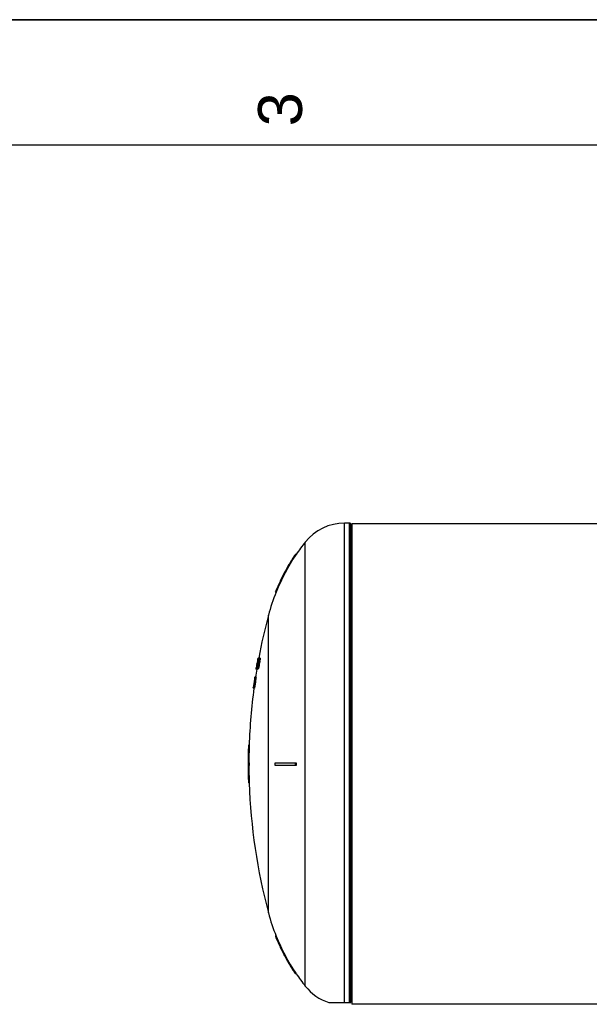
# Model space of a CAD drawing. Header units: millimetres. Extents: x 0 to 297, y 0 to 210.
# Tile 13 of 17: x 91 to 136, y 132 to 210. Entities that reach past the tile are written whole.
import ezdxf

# ---------------------------------------------------------------- set-up
doc = ezdxf.new("R2010")
doc.units = ezdxf.units.MM
doc.header["$LTSCALE"] = 16.335
doc.layers.get('0').update_dxf_attribs({"linetype": 'CONTINUOUS'})
doc.layers.add('AXES_REF', color=7, linetype='CONTINUOUS')
doc.layers.add('SURFACES', color=7, linetype='CONTINUOUS')
doc.styles.add('TEXTSTYLE_2', font='arial.ttf')

# ---------------------------------------------------------------- blocks, each defined once
blk = doc.blocks.new('MARGEA4_BL0', base_point=(148.514, 105.014))
at = {"color": 7, "linetype": 'Continuous'}
for p, q in [((297.014, 210.014), (0.014, 210.014)), ((287.014, 200.014), (10.014, 200.014))]:
    blk.add_line(p, q, dxfattribs=at)
at = {"color": 5, "linetype": 'Continuous', "style": 'TEXTSTYLE_2', "oblique": 0.00002}
blk.add_text('3', height=3.5, rotation=90, dxfattribs=at).set_placement((113.139, 201.514))

msp = doc.modelspace()

# ---------------------------------------------------------------- linework, layer by layer
at = {"color": 7, "linetype": 'Continuous'}
for p, q in [((0, 210), (297, 210)), ((117.032, 131.705), (117.032, 169.785)), ((112.602, 167.405), (112.586, 167.381)), ((112.602, 167.405), (112.586, 167.381)), ((112.675, 167.405), (112.602, 167.405)), ((112.652, 167.372), (112.675, 167.405)), ((112.653, 167.372), (112.675, 167.405)), ((111.024, 164.427), (111.015, 164.405)), ((111.024, 164.427), (111.015, 164.405)), ((111.08, 164.405), (111.015, 164.405)), ((109.519, 158.504), (109.509, 158.447)), ((109.529, 158.562), (109.519, 158.504)), ((109.537, 158.487), (109.523, 158.418)), ((109.55, 158.638), (109.537, 158.562)), ((109.547, 158.562), (109.537, 158.562)), ((109.551, 158.556), (109.537, 158.487)), ((109.547, 158.657), (109.55, 158.677)), ((109.551, 158.556), (109.547, 158.535)), ((109.562, 158.715), (109.55, 158.638)), ((109.55, 158.677), (109.554, 158.705)), ((109.563, 158.638), (109.55, 158.638)), ((109.562, 158.715), (109.551, 158.643)), ((109.566, 158.627), (109.551, 158.556)), ((109.552, 158.689), (109.556, 158.715)), ((109.556, 158.715), (109.558, 158.728)), ((109.567, 158.753), (109.562, 158.715)), ((109.58, 158.715), (109.562, 158.715)), ((109.584, 158.523), (109.563, 158.523)), ((109.582, 158.699), (109.566, 158.627)), ((109.582, 158.699), (109.566, 158.627)), ((109.569, 158.772), (109.567, 158.753)), ((109.588, 158.753), (109.567, 158.753)), ((109.57, 158.791), (109.568, 158.772)), ((109.592, 158.772), (109.569, 158.772)), ((109.576, 158.83), (109.57, 158.791)), ((109.596, 158.791), (109.57, 158.791)), ((109.587, 158.887), (109.576, 158.83)), ((109.605, 158.83), (109.576, 158.83)), ((109.598, 158.772), (109.582, 158.699)), ((109.583, 158.638), (109.601, 158.725)), ((109.586, 158.746), (109.592, 158.772)), ((109.586, 158.746), (109.592, 158.772)), ((109.62, 158.887), (109.587, 158.887)), ((109.587, 158.659), (109.601, 158.725)), ((109.602, 158.699), (109.589, 158.638)), ((109.589, 158.638), (109.604, 158.638)), ((109.592, 158.523), (109.591, 158.523)), ((109.604, 158.983), (109.594, 158.926)), ((109.62, 158.926), (109.594, 158.926)), ((109.61, 158.83), (109.598, 158.772)), ((109.612, 158.772), (109.598, 158.772)), ((109.655, 158.523), (109.6, 158.523)), ((109.601, 158.725), (109.62, 158.811)), ((109.601, 158.725), (109.612, 158.772)), ((109.617, 158.766), (109.602, 158.699)), ((109.612, 159.021), (109.604, 158.983)), ((109.614, 159.002), (109.604, 158.945)), ((109.624, 158.906), (109.61, 158.83)), ((109.624, 158.83), (109.61, 158.83)), ((109.624, 159.104), (109.611, 159.034)), ((109.612, 159.024), (109.612, 159.021)), ((109.624, 159.002), (109.612, 158.945)), ((109.627, 158.945), (109.612, 158.945)), ((109.612, 158.772), (109.62, 158.811)), ((109.623, 159.053), (109.614, 159.002)), ((109.615, 159.047), (109.625, 159.098)), ((109.625, 158.806), (109.617, 158.766)), ((109.62, 158.811), (109.639, 158.897)), ((109.62, 158.811), (109.628, 158.846)), ((109.62, 158.638), (109.668, 158.638)), ((109.627, 159.079), (109.623, 159.053)), ((109.63, 159.139), (109.624, 159.104)), ((109.632, 159.04), (109.624, 159.002)), ((109.641, 159.002), (109.624, 159.002)), ((109.641, 158.906), (109.624, 158.906)), ((109.634, 158.845), (109.625, 158.806)), ((109.632, 159.107), (109.627, 159.079)), ((109.64, 159.079), (109.627, 159.079)), ((109.628, 158.846), (109.639, 158.897)), ((109.629, 159.047), (109.64, 159.098)), ((109.632, 159.149), (109.63, 159.139)), ((109.644, 159.021), (109.631, 158.945)), ((109.65, 158.945), (109.631, 158.945)), ((109.637, 159.136), (109.632, 159.107)), ((109.633, 159.044), (109.632, 159.04)), ((109.641, 159.04), (109.632, 159.04)), ((109.639, 159.06), (109.633, 159.044)), ((109.642, 158.881), (109.634, 158.845)), ((109.636, 159.002), (109.641, 159.04)), ((109.639, 159.155), (109.637, 159.139)), ((109.637, 159.139), (109.637, 159.136)), ((109.649, 159.136), (109.637, 159.136)), ((109.638, 159.155), (109.657, 159.155)), ((109.641, 159.06), (109.639, 159.06)), ((109.639, 158.897), (109.658, 158.983)), ((109.639, 158.897), (109.65, 158.945)), ((109.64, 159.098), (109.649, 159.136)), ((109.641, 159.056), (109.641, 159.06)), ((109.641, 159.04), (109.641, 159.056)), ((109.656, 158.942), (109.642, 158.881)), ((109.656, 159.098), (109.644, 159.021)), ((109.667, 159.021), (109.644, 159.021)), ((109.649, 159.136), (109.656, 159.152)), ((109.649, 159.136), (109.652, 159.143)), ((109.65, 158.945), (109.658, 158.983)), ((109.655, 158.543), (109.665, 158.619)), ((109.66, 159.136), (109.656, 159.098)), ((109.685, 159.098), (109.656, 159.098)), ((109.67, 159.002), (109.656, 158.942)), ((109.663, 158.677), (109.657, 158.677)), ((109.658, 158.983), (109.678, 159.069)), ((109.658, 158.983), (109.666, 159.017)), ((109.659, 159.155), (109.66, 159.139)), ((109.695, 159.155), (109.659, 159.155)), ((109.66, 159.139), (109.66, 159.136)), ((109.698, 159.136), (109.66, 159.136)), ((109.674, 158.619), (109.662, 158.543)), ((109.723, 158.543), (109.662, 158.543)), ((109.664, 158.673), (109.663, 158.677)), ((109.668, 158.657), (109.664, 158.673)), ((109.665, 158.619), (109.668, 158.657)), ((109.666, 159.017), (109.678, 159.069)), ((109.671, 158.753), (109.676, 158.753)), ((109.681, 158.677), (109.674, 158.619)), ((109.735, 158.619), (109.674, 158.619)), ((109.676, 158.753), (109.691, 158.791)), ((109.676, 158.753), (109.684, 158.772)), ((109.678, 159.069), (109.698, 159.155)), ((109.678, 159.069), (109.687, 159.106)), ((109.688, 158.744), (109.681, 158.715)), ((109.681, 158.715), (109.681, 158.702)), ((109.742, 158.715), (109.681, 158.715)), ((109.681, 158.702), (109.681, 158.677)), ((109.742, 158.677), (109.681, 158.677)), ((109.684, 158.772), (109.689, 158.785)), ((109.687, 159.106), (109.696, 159.145)), ((109.687, 158.945), (109.697, 158.996)), ((109.688, 158.945), (109.687, 158.945)), ((109.696, 158.772), (109.688, 158.744)), ((109.691, 158.791), (109.701, 158.83)), ((109.706, 159.002), (109.693, 158.945)), ((109.725, 158.945), (109.693, 158.945)), ((109.71, 158.83), (109.696, 158.772)), ((109.758, 158.772), (109.696, 158.772)), ((109.697, 158.996), (109.702, 159.021)), ((109.701, 158.83), (109.718, 158.906)), ((109.702, 159.021), (109.708, 159.047)), ((109.704, 159.155), (109.81, 159.155)), ((109.717, 159.04), (109.706, 159.002)), ((109.735, 159.002), (109.706, 159.002)), ((109.708, 159.047), (109.721, 159.098)), ((109.725, 158.906), (109.71, 158.83)), ((109.771, 158.83), (109.71, 158.83)), ((109.727, 159.06), (109.717, 159.04)), ((109.732, 159.04), (109.717, 159.04)), ((109.721, 159.098), (109.733, 159.136)), ((109.735, 158.619), (109.723, 158.543)), ((109.725, 158.945), (109.732, 159.002)), ((109.786, 158.906), (109.725, 158.906)), ((109.732, 159.06), (109.727, 159.06)), ((109.732, 159.056), (109.732, 159.06)), ((109.735, 159.04), (109.732, 159.056)), ((109.732, 159.002), (109.735, 159.04)), ((109.744, 159.021), (109.732, 158.945)), ((109.793, 158.945), (109.732, 158.945)), ((109.733, 159.136), (109.744, 159.152)), ((109.742, 158.677), (109.735, 158.619)), ((109.75, 158.744), (109.742, 158.715)), ((109.742, 158.715), (109.742, 158.677)), ((109.753, 159.098), (109.744, 159.021)), ((109.806, 159.021), (109.744, 159.021)), ((109.748, 159.155), (109.753, 159.139)), ((109.748, 159.155), (109.75, 159.149)), ((109.75, 159.149), (109.752, 159.143)), ((109.758, 158.772), (109.75, 158.744)), ((109.752, 159.143), (109.754, 159.136)), ((109.754, 159.136), (109.753, 159.098)), ((109.814, 159.098), (109.753, 159.098)), ((109.816, 159.136), (109.754, 159.136)), ((109.771, 158.83), (109.758, 158.772)), ((109.786, 158.906), (109.771, 158.83)), ((109.806, 159.021), (109.793, 158.945)), ((109.814, 159.098), (109.806, 159.021)), ((109.816, 159.136), (109.814, 159.098)), ((109.478, 158.274), (109.475, 158.258)), ((109.482, 158.3), (109.478, 158.274)), ((109.48, 158.274), (109.485, 158.303)), ((109.483, 158.265), (109.48, 158.255)), ((109.54, 158.255), (109.48, 158.255)), ((109.489, 158.338), (109.482, 158.3)), ((109.485, 158.274), (109.483, 158.265)), ((109.485, 158.303), (109.489, 158.332)), ((109.49, 158.3), (109.485, 158.274)), ((109.492, 158.274), (109.485, 158.274)), ((109.489, 158.332), (109.498, 158.386)), ((109.495, 158.377), (109.489, 158.338)), ((109.493, 158.313), (109.49, 158.3)), ((109.498, 158.338), (109.493, 158.313)), ((109.5, 158.389), (109.497, 158.37)), ((109.507, 158.389), (109.498, 158.338)), ((109.509, 158.447), (109.5, 158.389)), ((109.516, 158.44), (109.507, 158.389)), ((109.523, 158.418), (109.509, 158.351)), ((109.509, 158.351), (109.555, 158.351)), ((109.521, 158.466), (109.516, 158.44)), ((109.528, 158.466), (109.521, 158.466)), ((109.581, 158.255), (109.545, 158.255)), ((109.581, 158.274), (109.582, 158.313)), ((109.583, 158.255), (109.581, 158.274)), ((109.582, 158.313), (109.585, 158.351)), ((109.585, 158.351), (109.591, 158.399)), ((109.591, 158.399), (109.592, 158.408)), ((109.592, 158.408), (109.599, 158.456)), ((109.602, 158.274), (109.593, 158.255)), ((109.654, 158.255), (109.593, 158.255)), ((109.598, 158.389), (109.597, 158.37)), ((109.597, 158.37), (109.599, 158.354)), ((109.624, 158.37), (109.597, 158.37)), ((109.602, 158.428), (109.598, 158.389)), ((109.624, 158.389), (109.598, 158.389)), ((109.599, 158.456), (109.601, 158.466)), ((109.599, 158.354), (109.6, 158.351)), ((109.6, 158.351), (109.608, 158.351)), ((109.607, 158.466), (109.602, 158.428)), ((109.633, 158.428), (109.602, 158.428)), ((109.614, 158.313), (109.602, 158.274)), ((109.663, 158.274), (109.602, 158.274)), ((109.641, 158.466), (109.607, 158.466)), ((109.608, 158.351), (109.618, 158.37)), ((109.625, 158.351), (109.614, 158.313)), ((109.675, 158.313), (109.614, 158.313)), ((109.618, 158.37), (109.624, 158.389)), ((109.624, 158.389), (109.633, 158.428)), ((109.637, 158.408), (109.625, 158.351)), ((109.686, 158.351), (109.625, 158.351)), ((109.633, 158.428), (109.641, 158.466)), ((109.649, 158.466), (109.637, 158.408)), ((109.698, 158.408), (109.637, 158.408)), ((109.71, 158.466), (109.649, 158.466)), ((109.663, 158.274), (109.654, 158.255)), ((109.675, 158.313), (109.663, 158.274)), ((109.686, 158.351), (109.675, 158.313)), ((109.698, 158.408), (109.686, 158.351)), ((109.71, 158.466), (109.698, 158.408)), ((109.274, 156.908), (109.266, 156.857)), ((109.276, 156.924), (109.274, 156.908)), ((109.28, 156.908), (109.276, 156.87)), ((109.289, 156.985), (109.28, 156.908)), ((109.286, 156.908), (109.28, 156.908)), ((109.298, 156.966), (109.287, 156.889)), ((109.294, 157.023), (109.289, 156.985)), ((109.304, 157.1), (109.294, 157.023)), ((109.304, 157.023), (109.294, 157.023)), ((109.307, 157.023), (109.298, 156.966)), ((109.305, 156.966), (109.298, 156.966)), ((109.303, 156.908), (109.3, 156.87)), ((109.311, 156.985), (109.303, 156.908)), ((109.315, 156.908), (109.303, 156.908)), ((109.31, 157.138), (109.304, 157.1)), ((109.316, 157.087), (109.307, 157.023)), ((109.307, 156.87), (109.315, 156.908)), ((109.325, 157.138), (109.31, 157.138)), ((109.316, 157.023), (109.311, 156.985)), ((109.321, 157.119), (109.316, 157.087)), ((109.326, 157.1), (109.316, 157.023)), ((109.334, 157.023), (109.316, 157.023)), ((109.33, 156.966), (109.317, 156.889)), ((109.331, 157.138), (109.326, 157.1)), ((109.34, 157.349), (109.329, 157.272)), ((109.34, 157.272), (109.329, 157.272)), ((109.338, 157.023), (109.33, 156.966)), ((109.39, 156.966), (109.33, 156.966)), ((109.351, 157.138), (109.331, 157.138)), ((109.348, 157.087), (109.338, 157.023)), ((109.399, 157.023), (109.338, 157.023)), ((109.346, 157.387), (109.34, 157.349)), ((109.352, 157.339), (109.345, 157.291)), ((109.358, 157.464), (109.346, 157.387)), ((109.356, 157.387), (109.346, 157.387)), ((109.353, 157.119), (109.348, 157.087)), ((109.362, 157.349), (109.35, 157.272)), ((109.37, 157.272), (109.35, 157.272)), ((109.359, 157.387), (109.352, 157.339)), ((109.413, 157.119), (109.353, 157.119)), ((109.358, 157.502), (109.356, 157.486)), ((109.362, 157.528), (109.358, 157.502)), ((109.364, 157.502), (109.358, 157.464)), ((109.367, 157.445), (109.359, 157.387)), ((109.369, 157.579), (109.362, 157.528)), ((109.368, 157.387), (109.362, 157.349)), ((109.371, 157.54), (109.364, 157.502)), ((109.371, 157.502), (109.364, 157.502)), ((109.373, 157.496), (109.367, 157.445)), ((109.374, 157.445), (109.367, 157.445)), ((109.381, 157.464), (109.368, 157.387)), ((109.386, 157.387), (109.368, 157.387)), ((109.373, 157.607), (109.369, 157.579)), ((109.372, 157.544), (109.371, 157.54)), ((109.376, 157.56), (109.372, 157.544)), ((109.377, 157.636), (109.373, 157.607)), ((109.373, 157.569), (109.375, 157.579)), ((109.377, 157.521), (109.373, 157.496)), ((109.375, 157.579), (109.38, 157.607)), ((109.378, 157.639), (109.377, 157.636)), ((109.385, 157.636), (109.377, 157.636)), ((109.384, 157.579), (109.377, 157.521)), ((109.386, 157.521), (109.377, 157.521)), ((109.39, 157.387), (109.377, 157.291)), ((109.438, 157.291), (109.377, 157.291)), ((109.38, 157.655), (109.378, 157.639)), ((109.39, 156.966), (109.378, 156.889)), ((109.38, 157.655), (109.409, 157.655)), ((109.38, 157.607), (109.383, 157.627)), ((109.388, 157.502), (109.381, 157.464)), ((109.387, 157.607), (109.384, 157.579)), ((109.403, 157.579), (109.384, 157.579)), ((109.39, 157.636), (109.387, 157.607)), ((109.395, 157.54), (109.388, 157.502)), ((109.4, 157.502), (109.388, 157.502)), ((109.39, 157.655), (109.39, 157.639)), ((109.39, 157.652), (109.39, 157.655)), ((109.39, 157.639), (109.39, 157.636)), ((109.409, 157.636), (109.39, 157.636)), ((109.398, 157.445), (109.39, 157.387)), ((109.451, 157.387), (109.39, 157.387)), ((109.399, 157.023), (109.39, 156.966)), ((109.392, 157.55), (109.397, 157.579)), ((109.396, 157.543), (109.395, 157.54)), ((109.403, 157.54), (109.395, 157.54)), ((109.402, 157.56), (109.396, 157.543)), ((109.402, 157.56), (109.396, 157.543)), ((109.397, 157.579), (109.403, 157.607)), ((109.408, 157.521), (109.398, 157.445)), ((109.459, 157.445), (109.398, 157.445)), ((109.409, 157.087), (109.399, 157.023)), ((109.4, 157.502), (109.403, 157.54)), ((109.402, 157.556), (109.402, 157.56)), ((109.403, 157.54), (109.402, 157.556)), ((109.403, 157.607), (109.409, 157.636)), ((109.414, 157.579), (109.408, 157.521)), ((109.468, 157.521), (109.408, 157.521)), ((109.413, 157.119), (109.409, 157.087)), ((109.416, 157.607), (109.414, 157.579)), ((109.474, 157.579), (109.414, 157.579)), ((109.416, 157.655), (109.418, 157.636)), ((109.416, 157.655), (109.417, 157.649)), ((109.477, 157.655), (109.416, 157.655)), ((109.418, 157.636), (109.416, 157.607)), ((109.417, 157.649), (109.418, 157.643)), ((109.418, 157.643), (109.418, 157.636)), ((109.479, 157.636), (109.418, 157.636)), ((109.444, 157.339), (109.438, 157.291)), ((109.451, 157.387), (109.444, 157.339)), ((109.459, 157.445), (109.451, 157.387)), ((109.468, 157.521), (109.459, 157.445)), ((109.474, 157.579), (109.468, 157.521)), ((109.477, 157.607), (109.474, 157.579)), ((109.477, 157.655), (109.479, 157.636)), ((109.477, 157.655), (109.478, 157.649)), ((109.479, 157.636), (109.477, 157.607)), ((109.478, 157.649), (109.478, 157.643)), ((109.478, 157.643), (109.479, 157.636)), ((109.252, 156.758), (109.251, 156.755)), ((109.349, 156.755), (109.251, 156.755)), ((109.254, 156.774), (109.252, 156.758)), ((109.259, 156.803), (109.254, 156.774)), ((109.262, 156.774), (109.254, 156.774)), ((109.263, 156.832), (109.259, 156.803)), ((109.262, 156.774), (109.265, 156.803)), ((109.263, 156.758), (109.262, 156.755)), ((109.266, 156.857), (109.263, 156.832)), ((109.275, 156.832), (109.263, 156.832)), ((109.267, 156.774), (109.263, 156.758)), ((109.265, 156.803), (109.268, 156.832)), ((109.272, 156.803), (109.267, 156.774)), ((109.288, 156.774), (109.267, 156.774)), ((109.277, 156.832), (109.272, 156.803)), ((109.276, 156.87), (109.275, 156.854)), ((109.275, 156.854), (109.275, 156.851)), ((109.282, 156.861), (109.277, 156.832)), ((109.29, 156.832), (109.277, 156.832)), ((109.287, 156.889), (109.282, 156.861)), ((109.286, 156.774), (109.288, 156.803)), ((109.301, 156.889), (109.287, 156.889)), ((109.288, 156.803), (109.29, 156.832)), ((109.289, 156.758), (109.288, 156.755)), ((109.295, 156.774), (109.289, 156.758)), ((109.29, 156.832), (109.295, 156.88)), ((109.301, 156.803), (109.295, 156.774)), ((109.356, 156.774), (109.295, 156.774)), ((109.3, 156.87), (109.301, 156.854)), ((109.307, 156.87), (109.3, 156.87)), ((109.301, 156.851), (109.306, 156.867)), ((109.301, 156.854), (109.301, 156.851)), ((109.307, 156.832), (109.301, 156.803)), ((109.306, 156.867), (109.307, 156.87)), ((109.312, 156.861), (109.307, 156.832)), ((109.368, 156.832), (109.307, 156.832)), ((109.317, 156.889), (109.312, 156.861)), ((109.378, 156.889), (109.317, 156.889)), ((109.356, 156.774), (109.349, 156.755)), ((109.351, 156.762), (109.349, 156.755)), ((109.353, 156.768), (109.351, 156.762)), ((109.356, 156.774), (109.353, 156.768)), ((109.362, 156.803), (109.356, 156.774)), ((109.368, 156.832), (109.362, 156.803)), ((109.373, 156.861), (109.368, 156.832)), ((109.378, 156.889), (109.373, 156.861)), ((108.936, 152.205), (108.876, 152.205)), ((108.852, 150.805), (108.936, 150.805)), ((111.015, 150.805), (112.675, 150.805)), ((108.936, 150.605), (108.852, 150.605)), ((112.675, 150.605), (111.015, 150.605)), ((108.936, 149.205), (108.876, 149.205)), ((111.015, 137.005), (111.025, 136.982)), ((111.015, 137.005), (111.024, 136.982)), ((111.08, 137.005), (111.015, 137.005)), ((112.586, 134.03), (112.602, 134.005)), ((112.586, 134.029), (112.602, 134.005)), ((112.675, 134.005), (112.602, 134.005)), ((112.675, 134.005), (112.652, 134.038)), ((112.675, 134.005), (112.653, 134.039)), ((115.283, 131.705), (117.032, 131.705))]:
    msp.add_line(p, q, dxfattribs=at)
at = {"color": 9, "linetype": 'Continuous'}
for p, q in [((116.532, 131.705), (116.532, 169.905)), ((116.932, 131.705), (116.932, 169.905))]:
    msp.add_line(p, q, dxfattribs=at)
at = {"color": 7, "linetype": 'Continuous'}
msp.add_lwpolyline([(109.652, 159.143), (109.654, 159.149), (109.656, 159.152)], dxfattribs=at)
for centre, radius, start, end in [((116.932, 169.805), 0.1, 358.60367, 90), ((117.132, 169.8), 0.1, 178.60367, 252.02849), ((125.965, 158.417), 16.044, 146.07258, 158.0853), ((125.925, 158.438), 16.06, 146.1611, 147.81971), ((125.924, 158.439), 16.058, 150.19494, 151.8647), ((125.92, 158.441), 16.054, 150.00226, 150.19485), ((125.929, 158.436), 16.064, 148.33776, 150.00211), ((125.932, 158.434), 16.067, 147.8196, 148.33783), ((125.924, 158.439), 16.058, 152.38062, 154.05219), ((125.925, 158.438), 16.06, 151.8647, 152.38062), ((125.925, 158.438), 16.06, 156.41966, 158.10551), ((125.932, 158.435), 16.068, 155.91256, 156.41979), ((125.929, 158.436), 16.064, 154.2322, 155.91263), ((125.92, 158.441), 16.054, 154.05228, 154.23204), ((154.912, 150.705), 46.049, 170.17682, 170.2977), ((154.912, 150.705), 46.058, 169.99877, 170.17861), ((154.912, 150.705), 45.996, 170.21384, 170.55254), ((154.912, 150.705), 45.99, 170.21254, 170.55129), ((154.912, 150.705), 46.018, 170.07325, 170.21845), ((154.912, 150.705), 46.058, 169.71895, 169.76737), ((154.912, 150.705), 45.98, 170.06492, 170.21024), ((154.912, 150.705), 45.996, 169.60814, 170.06858), ((154.912, 150.705), 45.99, 169.41267, 170.06725), ((154.912, 150.705), 46.024, 169.68715, 169.73561), ((154.912, 150.705), 45.931, 170.17543, 170.27239), ((154.912, 150.705), 45.923, 170.17389, 170.27086), ((154.912, 150.705), 45.951, 169.91315, 170.01014), ((154.912, 150.705), 45.863, 170.16087, 170.25797), ((154.912, 150.705), 45.932, 169.66625, 169.71481), ((154.912, 150.705), 45.925, 169.66464, 169.7132), ((154.912, 150.705), 45.865, 169.65093, 169.69956), ((110.842, 159.468), 1.079, 196.84518, 197.91045), ((154.912, 150.705), 46.046, 170.44197, 170.56276), ((154.912, 150.705), 46.024, 170.43741, 170.55826), ((154.912, 150.705), 46.053, 171.80192, 171.97037), ((154.912, 150.705), 46.04, 171.77543, 171.99207), ((154.912, 150.705), 46.032, 171.7981, 171.96663), ((154.912, 150.705), 46.008, 171.76971, 171.98651), ((154.912, 150.705), 45.948, 171.75888, 171.97596), ((154.912, 150.705), 46.06, 178.13376, 179.87561), ((154.912, 150.705), 46, 178.13132, 179.87544), ((154.912, 150.705), 46.036, 179.87554, 180.12446), ((154.912, 150.705), 45.976, 179.87538, 180.12462), ((137.352, 150.705), 24.678, 179.76783, 180.23217), ((154.912, 150.705), 46.06, 180.12439, 181.86624), ((154.912, 150.705), 46, 180.12456, 181.86868), ((125.925, 142.973), 16.06, 201.90054, 203.58033), ((125.965, 142.993), 16.044, 201.9147, 213.92742), ((125.932, 142.976), 16.068, 203.58021, 204.08746), ((125.929, 142.974), 16.064, 204.08739, 205.76774), ((125.92, 142.97), 16.054, 205.76789, 205.94766), ((125.924, 142.972), 16.058, 205.94775, 207.61937), ((125.925, 142.972), 16.06, 207.61937, 208.13535), ((125.924, 142.972), 16.058, 208.13535, 209.80495), ((125.92, 142.97), 16.054, 209.80504, 209.99763), ((125.929, 142.975), 16.064, 209.99778, 211.66231), ((125.932, 142.976), 16.067, 211.66224, 212.18035), ((125.925, 142.972), 16.06, 212.18023, 213.83892)]:
    msp.add_arc(centre, radius, start, end, dxfattribs=at)
for points in [[(111.015, 150.605), (111.015, 150.672), (111.015, 150.739), (111.016, 150.805)], [(112.602, 150.805), (112.602, 150.739), (112.602, 150.672), (112.603, 150.605)]]:
    msp.add_open_spline(points, degree=3, dxfattribs=at)
at = {"layer": 'AXES_REF', "color": 7, "linetype": 'Continuous'}
for p, q in [((116.932, 169.905), (116.532, 169.905)), ((117.101, 169.845), (117.101, 131.565)), ((144.116, 169.845), (117.101, 169.845)), ((181.341, 131.565), (117.101, 131.565))]:
    msp.add_line(p, q, dxfattribs=at)
at = {"layer": 'AXES_REF', "color": 9, "linetype": 'Continuous'}
for p, q in [((113.4, 133.016), (113.4, 168.394)), ((110.466, 138.848), (110.466, 162.562))]:
    msp.add_line(p, q, dxfattribs=at)
at = {"layer": 'AXES_REF', "color": 7, "linetype": 'Continuous'}
for centre, radius, start, end in [((116.532, 165.905), 4, 90, 141.51892), ((125.925, 158.438), 16, 141.51892, 145.91362), ((125.925, 158.438), 16, 158.10282, 165.06256), ((154.912, 150.705), 46, 165.06256, 169.41484), ((154.912, 150.705), 46, 170.55323, 171.31463), ((154.912, 150.705), 46, 172.44607, 178.13133), ((154.912, 150.705), 46, 181.86867, 194.93744), ((125.925, 142.972), 16, 194.93744, 201.89718), ((125.925, 142.972), 16, 214.08638, 218.48108), ((116.532, 135.505), 4, 218.48108, 251.80513)]:
    msp.add_arc(centre, radius, start, end, dxfattribs=at)
at = {"layer": 'SURFACES', "color": 7, "linetype": 'Continuous'}
for start, end in [(170.51691, 170.52947), (179.87561, 180.12488)]:
    msp.add_arc((154.912, 150.705), 46.06, start, end, dxfattribs=at)

# ---------------------------------------------------------------- block references
at = {"color": 2, "linetype": 'Continuous'}
msp.add_blockref('MARGEA4_BL0', (148.514, 105.014), dxfattribs=at)

doc.saveas('drawing.dxf')
